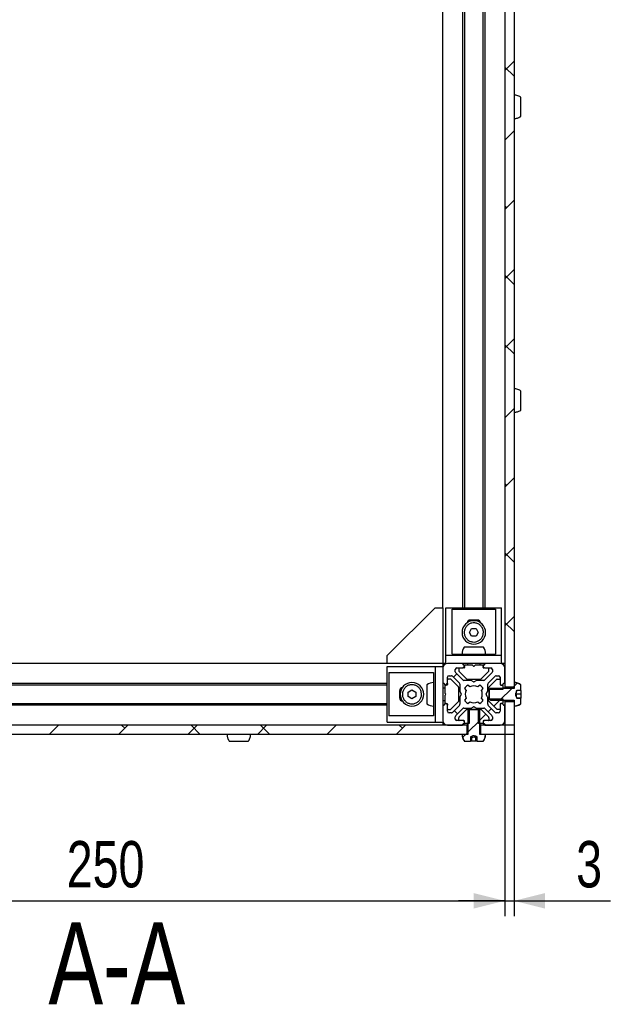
# Model space of a CAD drawing. Header units: millimetres. Extents: x 5 to 595, y 5 to 415.
# Tile 38 of 68: x 366 to 404, y 175 to 239. Entities that reach past the tile are written whole.
import ezdxf

# ---------------------------------------------------------------- set-up
doc = ezdxf.new("R2010")
doc.units = ezdxf.units.MM
for name, color, linetype in [('COTES', 1, 'Continuous'), ('NOTES', 6, 'Continuous'), ('TRAIT-FINS', 9, 'Continuous')]:
    doc.layers.add(name, color=color, linetype=linetype)
doc.layers.add('TRAIT-FORT', color=4, linetype='Continuous', lineweight=25)
doc.styles.add('SLDTEXTSTYLE0', font='TXT', dxfattribs={"width": 0.75})
doc.dimstyles.new('SLDDIMSTYLE0', dxfattribs={"dimtxt": 3, "dimasz": 2, "dimexe": 0, "dimexo": 0.0625, "dimgap": 0.75, "dimtad": 1, "dimlfac": 5, "dimrnd": 1e-09, "dimzin": 12, "dimdsep": 46, "dimtxsty": 'SLDTEXTSTYLE0', "dimsah": 1, "dimcen": 0.09, "dimadec": 0, "dimazin": 3, "dimtfac": 1, "dimtofl": 0, "dimtmove": 0, "dimatfit": 3, "dimfxl": 0, "dimfrac": 2, "dimtolj": 1, "dimtzin": 12, "dimarcsym": 0})
doc.dimstyles.new('SLDDIMSTYLE1', dxfattribs={"dimtxt": 3, "dimasz": 2, "dimexe": 0, "dimexo": 0.0625, "dimgap": 0.75, "dimtad": 1, "dimlfac": 5, "dimrnd": 1e-09, "dimzin": 12, "dimdsep": 46, "dimtxsty": 'SLDTEXTSTYLE0', "dimsah": 1, "dimcen": 0.09, "dimadec": 0, "dimazin": 3, "dimtfac": 1, "dimtmove": 0, "dimatfit": 0, "dimfxl": 0, "dimfrac": 2, "dimtolj": 1, "dimtzin": 12, "dimarcsym": 0})
pattern_1 = [(45, (0, 0), (-13.4704, 13.4704), []), (45, (4.49, 2e-323), (-13.4704, 13.4704), []), (45, (8.98, 4e-323), (-13.4704, 13.4704), []), (45, (13.47, 6e-323), (-13.4704, 13.4704), [])]
pattern_2 = [(45, (0, 0), (-13.4704, 13.4704), []), (45, (4.49, 0), (-13.4704, 13.4704), []), (45, (8.98, 0), (-13.4704, 13.4704), []), (45, (13.47, 0), (-13.4704, 13.4704), [])]

# ---------------------------------------------------------------- blocks, each defined once
blk = doc.blocks.new('_D_6')
at = {"layer": 'COTES', "color": 1}
for p, q in [((397.265, 194.741), (397.265, 180.919)), ((347.265, 192.279), (347.265, 180.919)), ((347.265, 181.919), (397.265, 181.919))]:
    blk.add_line(p, q, dxfattribs=at)
for points in [[(347.265, 181.919), (349.265, 181.419), (349.265, 182.419)], [(397.265, 181.919), (395.265, 182.419), (395.265, 181.419)]]:
    blk.add_solid(points, dxfattribs=at)
at = {"layer": 'COTES', "color": 1, "insert": (368.94, 185.786), "char_height": 3, "attachment_point": 1, "style": 'SLDTEXTSTYLE0'}
blk.add_mtext('250', dxfattribs=at)
blk = doc.blocks.new('_D_8')
at = {"layer": 'COTES', "color": 1}
for p, q in [((397.265, 194.741), (397.265, 180.919)), ((397.865, 194.741), (397.865, 180.919)), ((397.265, 181.919), (394.265, 181.919)), ((397.265, 181.919), (397.865, 181.919)), ((397.865, 181.919), (404.102, 181.919))]:
    blk.add_line(p, q, dxfattribs=at)
for points in [[(397.265, 181.919), (395.265, 182.419), (395.265, 181.419)], [(397.865, 181.919), (399.865, 181.419), (399.865, 182.419)]]:
    blk.add_solid(points, dxfattribs=at)
at = {"layer": 'COTES', "color": 1, "insert": (401.885, 185.786), "char_height": 3, "attachment_point": 1, "style": 'SLDTEXTSTYLE0'}
blk.add_mtext('3', dxfattribs=at)

msp = doc.modelspace()

# ---------------------------------------------------------------- hatches: boundary and pattern name
at = {"layer": 'TRAIT-FINS'}
h = msp.add_hatch(dxfattribs=at)
h.set_pattern_fill('ANSI38', color=9, angle=3e-322, style=0)
h.paths.add_polyline_path([(397.265, 195.7411), (397.865, 195.7411), (397.865, 290.8159), (397.265, 290.8159)], flags=0)
h = msp.add_hatch(dxfattribs=at)
h.set_pattern_fill('ANSI38', color=9, angle=3e-322, style=0)
edge = h.paths.add_edge_path(flags=0)
edge.add_arc((394.595, 193.3385), 0.04, 90, 180, ccw=False)
edge.add_line((394.595, 193.3785), (394.625, 193.3785))
edge.add_arc((394.625, 193.4185), 0.04, 270, 360)
edge.add_line((394.665, 193.4185), (394.665, 193.4785))
edge.add_arc((394.565, 193.4785), 0.1, 0, 90)
edge.add_line((394.565, 193.5785), (394.165, 193.5785))
edge.add_arc((394.165, 193.6785), 0.1, 180, 270, ccw=False)
edge.add_line((394.065, 193.6785), (394.065, 193.825))
edge.add_arc((394.165, 193.825), 0.1, 134.999997, 180, ccw=False)
edge.add_line((394.0943, 193.8957), (394.5478, 194.3492))
edge.add_arc((394.6185, 194.2785), 0.1, 90, 134.999997, ccw=False)
edge.add_line((394.6185, 194.3785), (395.0743, 194.3785))
edge.add_arc((395.0743, 194.4185), 0.04, 270, 299.999999)
edge.add_line((395.0943, 194.3839), (395.245, 194.4709))
edge.add_arc((395.265, 194.4362), 0.04, 60.000001, 119.999999, ccw=False)
edge.add_line((395.285, 194.4709), (395.4357, 194.3839))
edge.add_arc((395.4557, 194.4185), 0.04, 240.000001, 270)
edge.add_line((395.4557, 194.3785), (395.9114, 194.3785))
edge.add_arc((395.9114, 194.2785), 0.1, 45.000003, 90, ccw=False)
edge.add_line((395.9821, 194.3492), (396.4357, 193.8957))
edge.add_arc((396.365, 193.825), 0.1, 0, 45.000003, ccw=False)
edge.add_line((396.465, 193.825), (396.465, 193.6785))
edge.add_arc((396.365, 193.6785), 0.1, 270, 360, ccw=False)
edge.add_line((396.365, 193.5785), (395.965, 193.5785))
edge.add_arc((395.965, 193.4785), 0.1, 90, 180)
edge.add_line((395.865, 193.4785), (395.865, 193.4185))
edge.add_arc((395.905, 193.4185), 0.04, 180, 270)
edge.add_line((395.905, 193.3785), (395.935, 193.3785))
edge.add_arc((395.935, 193.3385), 0.04, 0, 90, ccw=False)
edge.add_line((395.975, 193.3385), (395.975, 193.3185))
edge.add_arc((396.015, 193.3185), 0.04, 180, 270)
edge.add_line((396.015, 193.2785), (396.965, 193.2785))
edge.add_arc((396.965, 193.5785), 0.3, 270, 360)
edge.add_line((397.265, 193.5785), (397.265, 194.5285))
edge.add_arc((397.225, 194.5285), 0.04, 0, 90)
edge.add_line((397.225, 194.5685), (397.205, 194.5685))
edge.add_arc((397.205, 194.6085), 0.04, 180, 270, ccw=False)
edge.add_line((397.165, 194.6085), (397.165, 194.6385))
edge.add_arc((397.125, 194.6385), 0.04, 0, 90)
edge.add_line((397.125, 194.6785), (397.065, 194.6785))
edge.add_arc((397.065, 194.5785), 0.1, 90, 180)
edge.add_line((396.965, 194.5785), (396.965, 194.1785))
edge.add_arc((396.865, 194.1785), 0.1, 270, 360, ccw=False)
edge.add_line((396.865, 194.0785), (396.7185, 194.0785))
edge.add_arc((396.7185, 194.1785), 0.1, 225, 270, ccw=False)
edge.add_line((396.6478, 194.1078), (396.1943, 194.5614))
edge.add_arc((396.265, 194.6321), 0.1, 180, 225, ccw=False)
edge.add_line((396.165, 194.6321), (396.165, 195.0878))
edge.add_arc((396.125, 195.0878), 0.04, 0, 30.000001)
edge.add_line((396.1596, 195.1078), (396.0726, 195.2585))
edge.add_arc((396.1072, 195.2785), 0.04, 149.999999, 210.000001, ccw=False)
edge.add_line((396.0726, 195.2985), (396.1596, 195.4492))
edge.add_arc((396.125, 195.4692), 0.04, 329.999999, 360)
edge.add_line((396.165, 195.4692), (396.165, 195.925))
edge.add_arc((396.265, 195.925), 0.1, 135, 180, ccw=False)
edge.add_line((396.1943, 195.9957), (396.6478, 196.4492))
edge.add_arc((396.7185, 196.3785), 0.1, 90, 135, ccw=False)
edge.add_line((396.7185, 196.4785), (396.865, 196.4785))
edge.add_arc((396.865, 196.3785), 0.1, 0, 90, ccw=False)
edge.add_line((396.965, 196.3785), (396.965, 195.9785))
edge.add_arc((397.065, 195.9785), 0.1, 180, 270)
edge.add_line((397.065, 195.8785), (397.125, 195.8785))
edge.add_arc((397.125, 195.9185), 0.04, 270, 360)
edge.add_line((397.165, 195.9185), (397.165, 195.9485))
edge.add_arc((397.205, 195.9485), 0.04, 90, 180, ccw=False)
edge.add_line((397.205, 195.9885), (397.225, 195.9885))
edge.add_arc((397.225, 196.0285), 0.04, 270, 360)
edge.add_line((397.265, 196.0285), (397.265, 196.9785))
edge.add_arc((396.965, 196.9785), 0.3, 0, 90)
edge.add_line((396.965, 197.2785), (396.015, 197.2785))
edge.add_arc((396.015, 197.2385), 0.04, 90, 180)
edge.add_line((395.975, 197.2385), (395.975, 197.2185))
edge.add_arc((395.935, 197.2185), 0.04, 270, 360, ccw=False)
edge.add_line((395.935, 197.1785), (395.905, 197.1785))
edge.add_arc((395.905, 197.1385), 0.04, 90, 180)
edge.add_line((395.865, 197.1385), (395.865, 197.0785))
edge.add_arc((395.965, 197.0785), 0.1, 180, 270)
edge.add_line((395.965, 196.9785), (396.365, 196.9785))
edge.add_arc((396.365, 196.8785), 0.1, 0, 90, ccw=False)
edge.add_line((396.465, 196.8785), (396.465, 196.7321))
edge.add_arc((396.365, 196.7321), 0.1, 314.999997, 360, ccw=False)
edge.add_line((396.4357, 196.6614), (395.9821, 196.2078))
edge.add_arc((395.9114, 196.2785), 0.1, 270, 314.999997, ccw=False)
edge.add_line((395.9114, 196.1785), (395.4557, 196.1785))
edge.add_arc((395.4557, 196.1385), 0.04, 90, 119.999999)
edge.add_line((395.4357, 196.1732), (395.285, 196.0861))
edge.add_arc((395.265, 196.1208), 0.04, 240.000001, 299.999999, ccw=False)
edge.add_line((395.245, 196.0861), (395.0943, 196.1732))
edge.add_arc((395.0743, 196.1385), 0.04, 60.000001, 90)
edge.add_line((395.0743, 196.1785), (394.6185, 196.1785))
edge.add_arc((394.6185, 196.2785), 0.1, 225.000003, 270, ccw=False)
edge.add_line((394.5478, 196.2078), (394.0943, 196.6614))
edge.add_arc((394.165, 196.7321), 0.1, 180, 225.000003, ccw=False)
edge.add_line((394.065, 196.7321), (394.065, 196.8785))
edge.add_arc((394.165, 196.8785), 0.1, 90, 180, ccw=False)
edge.add_line((394.165, 196.9785), (394.565, 196.9785))
edge.add_arc((394.565, 197.0785), 0.1, 270, 360)
edge.add_line((394.665, 197.0785), (394.665, 197.1385))
edge.add_arc((394.625, 197.1385), 0.04, 0, 90)
edge.add_line((394.625, 197.1785), (394.595, 197.1785))
edge.add_arc((394.595, 197.2185), 0.04, 180, 270, ccw=False)
edge.add_line((394.555, 197.2185), (394.555, 197.2385))
edge.add_arc((394.515, 197.2385), 0.04, 0, 90)
edge.add_line((394.515, 197.2785), (393.565, 197.2785))
edge.add_arc((393.565, 196.9785), 0.3, 90, 180)
edge.add_line((393.265, 196.9785), (393.265, 196.0285))
edge.add_arc((393.305, 196.0285), 0.04, 180, 270)
edge.add_line((393.305, 195.9885), (393.325, 195.9885))
edge.add_arc((393.325, 195.9485), 0.04, 0, 90, ccw=False)
edge.add_line((393.365, 195.9485), (393.365, 195.9185))
edge.add_arc((393.405, 195.9185), 0.04, 180, 270)
edge.add_line((393.405, 195.8785), (393.465, 195.8785))
edge.add_arc((393.465, 195.9785), 0.1, 270, 360)
edge.add_line((393.565, 195.9785), (393.565, 196.3785))
edge.add_arc((393.665, 196.3785), 0.1, 90, 180, ccw=False)
edge.add_line((393.665, 196.4785), (393.8114, 196.4785))
edge.add_arc((393.8114, 196.3785), 0.1, 45, 90, ccw=False)
edge.add_line((393.8821, 196.4492), (394.3357, 195.9957))
edge.add_arc((394.265, 195.925), 0.1, 0, 45, ccw=False)
edge.add_line((394.365, 195.925), (394.365, 195.4692))
edge.add_arc((394.405, 195.4692), 0.04, 180, 210.000001)
edge.add_line((394.3703, 195.4492), (394.4573, 195.2985))
edge.add_arc((394.4227, 195.2785), 0.04, -30.000001, 30.000001, ccw=False)
edge.add_line((394.4573, 195.2585), (394.3703, 195.1078))
edge.add_arc((394.405, 195.0878), 0.04, 149.999999, 180)
edge.add_line((394.365, 195.0878), (394.365, 194.6321))
edge.add_arc((394.265, 194.6321), 0.1, 315, 360, ccw=False)
edge.add_line((394.3357, 194.5614), (393.8821, 194.1078))
edge.add_arc((393.8114, 194.1785), 0.1, 270, 315, ccw=False)
edge.add_line((393.8114, 194.0785), (393.665, 194.0785))
edge.add_arc((393.665, 194.1785), 0.1, 180, 270, ccw=False)
edge.add_line((393.565, 194.1785), (393.565, 194.5785))
edge.add_arc((393.465, 194.5785), 0.1, 0, 90)
edge.add_line((393.465, 194.6785), (393.405, 194.6785))
edge.add_arc((393.405, 194.6385), 0.04, 90, 180)
edge.add_line((393.365, 194.6385), (393.365, 194.6085))
edge.add_arc((393.325, 194.6085), 0.04, 270, 360, ccw=False)
edge.add_line((393.325, 194.5685), (393.305, 194.5685))
edge.add_arc((393.305, 194.5285), 0.04, 90, 180)
edge.add_line((393.265, 194.5285), (393.265, 193.5785))
edge.add_arc((393.565, 193.5785), 0.3, 180, 270)
edge.add_line((393.565, 193.2785), (394.515, 193.2785))
edge.add_arc((394.515, 193.3185), 0.04, 270, 360)
edge.add_line((394.555, 193.3185), (394.555, 193.3385))
edge = h.paths.add_edge_path(flags=0)
edge.add_arc((395.265, 195.2785), 0.55, 62.77268, 117.22732, ccw=False)
edge.add_line((395.5166, 195.7676), (395.6477, 195.8764))
edge.add_arc((395.265, 195.2785), 0.71, 32.55044, 57.373622, ccw=False)
edge.add_line((395.8634, 195.6605), (395.754, 195.5301))
edge.add_arc((395.265, 195.2785), 0.55, -27.227318, 27.227318, ccw=False)
edge.add_line((395.754, 195.0269), (395.8634, 194.8965))
edge.add_arc((395.265, 195.2785), 0.71, 302.626378, 327.44956, ccw=False)
edge.add_line((395.6477, 194.6806), (395.5166, 194.7895))
edge.add_arc((395.265, 195.2785), 0.55, 242.77268, 297.22732, ccw=False)
edge.add_line((395.0133, 194.7895), (394.8822, 194.6806))
edge.add_arc((395.265, 195.2785), 0.71, 212.55044, 237.373622, ccw=False)
edge.add_line((394.6665, 194.8965), (394.7759, 195.0269))
edge.add_arc((395.265, 195.2785), 0.55, 152.772682, 207.227318, ccw=False)
edge.add_line((394.7759, 195.5301), (394.6665, 195.6605))
edge.add_arc((395.265, 195.2785), 0.71, 122.626378, 147.44956, ccw=False)
edge.add_line((394.8822, 195.8764), (395.0133, 195.7676))
h = msp.add_hatch(dxfattribs=at)
h.set_pattern_fill('DIN 201 acier et fonte', color=9, style=0, pattern_type=2)
h.set_pattern_definition(pattern_1)
edge = h.paths.add_edge_path(flags=0)
edge.add_line((396.965, 195.9185), (396.965, 196.2185))
edge.add_arc((396.925, 196.2185), 0.04, 0, 90)
edge.add_line((396.925, 196.2585), (396.7815, 196.2585))
edge.add_arc((396.7815, 196.2185), 0.04, 90, 135)
edge.add_line((396.7533, 196.2468), (396.2567, 195.7502))
edge.add_arc((396.285, 195.7219), 0.04, 135, 180)
edge.add_line((396.245, 195.7219), (396.245, 195.5826))
edge.add_line((396.245, 195.5826), (397.145, 195.5826))
edge.add_line((397.145, 195.5826), (397.145, 195.8385))
edge.add_arc((397.105, 195.8385), 0.04, 0, 90)
edge.add_line((397.105, 195.8785), (397.005, 195.8785))
edge.add_arc((397.005, 195.9185), 0.04, 180, 270, ccw=False)
h = msp.add_hatch(dxfattribs=at)
h.set_pattern_fill('DIN 201 acier et fonte', color=9, style=0, pattern_type=2)
h.set_pattern_definition(pattern_2)
edge = h.paths.add_edge_path(flags=0)
edge.add_spline(control_points=[(398.045, 195.0199), (398.0161, 195.0756), (397.9871, 195.1319), (397.9677, 195.1916), (397.9579, 195.2218), (397.9514, 195.2538), (397.9524, 195.2855), (397.9534, 195.3169), (397.9614, 195.348), (397.9719, 195.3776), (397.9893, 195.427), (398.0128, 195.4742), (398.0366, 195.5209)], knot_values=[0.0000002, 0.0000002, 0.0000002, 0.0000002, 0.0009419, 0.0009419, 0.0009419, 0.0014202, 0.0014202, 0.0014202, 0.0018922, 0.0018922, 0.0018922, 0.002676, 0.002676, 0.002676, 0.002676], weights=[1, 1, 1, 1, 1, 1, 1, 1, 1, 1, 1, 1, 1], degree=3, periodic=0)
edge.add_line((398.0366, 195.5209), (398.305, 195.5209))
edge.add_line((398.305, 195.5209), (398.305, 195.8848))
edge.add_spline(control_points=[(398.305, 195.8848), (398.2676, 195.9119), (398.2276, 195.9356), (398.1858, 195.9554), (398.1101, 195.9913), (398.0271, 196.0147), (397.9437, 196.0235), (397.9176, 196.0262), (397.8912, 196.0276), (397.865, 196.0276)], knot_values=[0.0093707, 0.0093707, 0.0093707, 0.0093707, 0.0100612, 0.0100612, 0.0100612, 0.0113188, 0.0113188, 0.0113188, 0.0117079, 0.0117079, 0.0117079, 0.0117079], weights=[1, 1, 1, 1, 1, 1, 1, 1, 1, 1], degree=3, periodic=0)
edge.add_line((397.865, 196.0276), (397.865, 195.6574))
edge.add_line((397.865, 195.6574), (396.335, 195.6574))
edge.add_spline(control_points=[(396.335, 195.6574), (396.3115, 195.6326), (396.2881, 195.6077), (396.265, 195.5826)], knot_values=[0.004857, 0.004857, 0.004857, 0.004857, 0.0053692, 0.0053692, 0.0053692, 0.0053692], weights=[1, 1, 1, 1], degree=3, periodic=0)
edge.add_line((396.265, 195.5826), (396.265, 194.9744))
edge.add_spline(control_points=[(396.265, 194.9744), (396.2881, 194.9493), (396.3115, 194.9244), (396.335, 194.8996)], knot_values=[0.0090475, 0.0090475, 0.0090475, 0.0090475, 0.0095528, 0.0095528, 0.0095528, 0.0095528], weights=[1, 1, 1, 1], degree=3, periodic=0)
edge.add_line((396.335, 194.8996), (397.865, 194.8996))
edge.add_line((397.865, 194.8996), (397.865, 194.5294))
edge.add_spline(control_points=[(397.865, 194.5294), (397.9488, 194.5294), (398.0338, 194.5439), (398.1129, 194.5716), (398.1811, 194.5955), (398.2465, 194.6298), (398.305, 194.6722)], knot_values=[0, 0, 0, 0, 0.0012576, 0.0012576, 0.0012576, 0.0023413, 0.0023413, 0.0023413, 0.0023413], weights=[1, 1, 1, 1, 1, 1, 1], degree=3, periodic=0)
edge.add_line((398.305, 194.6722), (398.305, 195.0199))
edge.add_line((398.305, 195.0199), (398.045, 195.0199))
h = msp.add_hatch(dxfattribs=at)
h.set_pattern_fill('DIN 201 acier et fonte', color=9, style=0, pattern_type=2)
h.set_pattern_definition(pattern_1)
edge = h.paths.add_edge_path(flags=0)
edge.add_line((396.965, 194.3385), (396.965, 194.6385))
edge.add_arc((397.005, 194.6385), 0.04, 90, 180, ccw=False)
edge.add_line((397.005, 194.6785), (397.105, 194.6785))
edge.add_arc((397.105, 194.7185), 0.04, 270, 360)
edge.add_line((397.145, 194.7185), (397.145, 194.9744))
edge.add_line((397.145, 194.9744), (396.245, 194.9744))
edge.add_line((396.245, 194.9744), (396.245, 194.8351))
edge.add_arc((396.285, 194.8351), 0.04, 180, 225)
edge.add_line((396.2567, 194.8068), (396.7533, 194.3102))
edge.add_arc((396.7815, 194.3385), 0.04, 225, 270)
edge.add_line((396.7815, 194.2985), (396.925, 194.2985))
edge.add_arc((396.925, 194.3385), 0.04, 270, 360)
h = msp.add_hatch(dxfattribs=at)
h.set_pattern_fill('DIN 201 acier et fonte', color=9, style=0, pattern_type=2)
h.set_pattern_definition(pattern_1)
edge = h.paths.add_edge_path(flags=0)
edge.add_line((394.325, 193.5785), (394.625, 193.5785))
edge.add_arc((394.625, 193.5385), 0.04, 0, 90, ccw=False)
edge.add_line((394.665, 193.5385), (394.665, 193.4385))
edge.add_arc((394.705, 193.4385), 0.04, 180, 270)
edge.add_line((394.705, 193.3985), (394.9609, 193.3985))
edge.add_line((394.9609, 193.3985), (394.9609, 194.2985))
edge.add_line((394.9609, 194.2985), (394.8215, 194.2985))
edge.add_arc((394.8215, 194.2585), 0.04, 90, 135)
edge.add_line((394.7933, 194.2868), (394.2967, 193.7902))
edge.add_arc((394.325, 193.7619), 0.04, 135, 180)
edge.add_line((394.285, 193.7619), (394.285, 193.6185))
edge.add_arc((394.325, 193.6185), 0.04, 180, 270)
h = msp.add_hatch(dxfattribs=at)
h.set_pattern_fill('DIN 201 acier et fonte', color=9, style=0, pattern_type=2)
h.set_pattern_definition(pattern_2)
edge = h.paths.add_edge_path(flags=0)
edge.add_line((395.4797, 192.5208), (395.4797, 192.2385))
edge.add_line((395.4797, 192.2385), (395.8712, 192.2385))
edge.add_spline(control_points=[(395.8712, 192.2385), (395.8789, 192.249), (395.8863, 192.2598), (395.8933, 192.2707), (395.939, 192.341), (395.9731, 192.4202), (395.9929, 192.5017), (396.0069, 192.5594), (396.0141, 192.6191), (396.0141, 192.6785)], knot_values=[0.0094528, 0.0094528, 0.0094528, 0.0094528, 0.0096477, 0.0096477, 0.0096477, 0.0109168, 0.0109168, 0.0109168, 0.011809, 0.011809, 0.011809, 0.011809], weights=[1, 1, 1, 1, 1, 1, 1, 1, 1, 1], degree=3, periodic=0)
edge.add_line((396.0141, 192.6785), (395.6439, 192.6785))
edge.add_line((395.6439, 192.6785), (395.6439, 194.2085))
edge.add_spline(control_points=[(395.6439, 194.2085), (395.6191, 194.232), (395.5942, 194.2554), (395.5691, 194.2785)], knot_values=[0.004857, 0.004857, 0.004857, 0.004857, 0.0053692, 0.0053692, 0.0053692, 0.0053692], weights=[1, 1, 1, 1], degree=3, periodic=0)
edge.add_line((395.5691, 194.2785), (394.9609, 194.2785))
edge.add_spline(control_points=[(394.9609, 194.2785), (394.9358, 194.2554), (394.9109, 194.232), (394.8861, 194.2085)], knot_values=[0.0090475, 0.0090475, 0.0090475, 0.0090475, 0.0095528, 0.0095528, 0.0095528, 0.0095528], weights=[1, 1, 1, 1], degree=3, periodic=0)
edge.add_line((394.8861, 194.2085), (394.8861, 192.6785))
edge.add_line((394.8861, 192.6785), (394.5159, 192.6785))
edge.add_spline(control_points=[(394.5159, 192.6785), (394.5159, 192.6276), (394.5211, 192.5764), (394.5314, 192.5265), (394.5485, 192.4444), (394.5799, 192.3641), (394.6231, 192.2923), (394.6342, 192.2739), (394.6461, 192.2559), (394.6587, 192.2385)], knot_values=[0, 0, 0, 0, 0.000764, 0.000764, 0.000764, 0.0020331, 0.0020331, 0.0020331, 0.0023559, 0.0023559, 0.0023559, 0.0023559], weights=[1, 1, 1, 1, 1, 1, 1, 1, 1, 1], degree=3, periodic=0)
edge.add_line((394.6587, 192.2385), (395.0503, 192.2385))
edge.add_line((395.0503, 192.2385), (395.0503, 192.5208))
edge.add_spline(control_points=[(395.0503, 192.5208), (395.0996, 192.5453), (395.1498, 192.5696), (395.2031, 192.583), (395.2313, 192.5901), (395.2613, 192.593), (395.2902, 192.5897), (395.3241, 192.586), (395.3572, 192.575), (395.3889, 192.5622), (395.4198, 192.5498), (395.4499, 192.5356), (395.4797, 192.5208)], knot_values=[0.0004059, 0.0004059, 0.0004059, 0.0004059, 0.0012302, 0.0012302, 0.0012302, 0.0016668, 0.0016668, 0.0016668, 0.0021766, 0.0021766, 0.0021766, 0.0026713, 0.0026713, 0.0026713, 0.0026713], weights=[1, 1, 1, 1, 1, 1, 1, 1, 1, 1, 1, 1, 1], degree=3, periodic=0)
h = msp.add_hatch(dxfattribs=at)
h.set_pattern_fill('DIN 201 acier et fonte', color=9, style=0, pattern_type=2)
h.set_pattern_definition(pattern_1)
edge = h.paths.add_edge_path(flags=0)
edge.add_line((395.905, 193.5785), (396.205, 193.5785))
edge.add_arc((396.205, 193.6185), 0.04, 270, 360)
edge.add_line((396.245, 193.6185), (396.245, 193.7619))
edge.add_arc((396.205, 193.7619), 0.04, 0, 45)
edge.add_line((396.2333, 193.7902), (395.7367, 194.2868))
edge.add_arc((395.7084, 194.2585), 0.04, 45, 90)
edge.add_line((395.7084, 194.2985), (395.5691, 194.2985))
edge.add_line((395.5691, 194.2985), (395.5691, 193.3985))
edge.add_line((395.5691, 193.3985), (395.825, 193.3985))
edge.add_arc((395.825, 193.4385), 0.04, 270, 360)
edge.add_line((395.865, 193.4385), (395.865, 193.5385))
edge.add_arc((395.905, 193.5385), 0.04, 90, 180, ccw=False)
h = msp.add_hatch(dxfattribs=at)
h.set_pattern_fill('ANSI38', color=9, angle=3e-322, style=0)
h.paths.add_polyline_path([(397.265, 193.2785), (397.865, 193.2785), (397.865, 194.8159), (397.265, 194.8159)], flags=0)
h = msp.add_hatch(dxfattribs=at)
h.set_pattern_fill('ANSI38', color=9, angle=3e-322, style=0)
h.paths.add_polyline_path([(394.8024, 192.6785), (394.8024, 193.2785), (349.7275, 193.2785), (349.7275, 192.6785)], flags=0)
h = msp.add_hatch(dxfattribs=at)
h.set_pattern_fill('ANSI38', color=9, angle=3e-322, style=0)
h.paths.add_polyline_path([(397.865, 192.6785), (397.865, 193.2785), (395.7275, 193.2785), (395.7275, 192.6785)], flags=0)

# ---------------------------------------------------------------- linework, layer by layer
at = {"layer": 'TRAIT-FORT', "color": 4, "linetype": 'Continuous', "lineweight": 25}
for p, q in [((397.265, 290.8159), (397.265, 195.7411)), ((397.865, 290.8159), (397.865, 195.7411)), ((393.265, 200.8785), (393.265, 285.6785)), ((394.555, 200.8785), (394.555, 285.6785)), ((394.665, 285.6785), (394.665, 200.8785)), ((395.865, 200.8785), (395.865, 285.6785)), ((395.975, 285.6785), (395.975, 200.8785)), ((389.665, 197.7805), (392.763, 200.8785)), ((392.763, 200.8785), (393.265, 200.8785)), ((393.265, 200.8785), (393.265, 197.2785)), ((393.465, 200.8785), (397.065, 200.8785)), ((393.465, 197.7805), (393.465, 200.8785)), ((393.865, 200.7805), (396.665, 200.7805)), ((393.865, 197.8785), (393.865, 200.7805)), ((396.665, 200.7805), (396.665, 197.8785)), ((397.065, 197.7805), (397.065, 200.8785)), ((395.495, 200.0785), (395.035, 200.0785)), ((394.9763, 199.2785), (395.1206, 199.5285)), ((395.1206, 199.5285), (395.4093, 199.5285)), ((395.4093, 199.5285), (395.5536, 199.2785)), ((395.1206, 199.0285), (394.9763, 199.2785)), ((395.4093, 199.0285), (395.1206, 199.0285)), ((395.5536, 199.2785), (395.4093, 199.0285)), ((389.665, 197.2785), (389.665, 197.7805)), ((393.465, 197.2785), (393.465, 197.7805)), ((397.065, 197.7805), (393.465, 197.7805)), ((393.865, 197.8785), (396.665, 197.8785)), ((397.065, 197.2785), (397.065, 197.7805)), ((389.665, 197.2785), (354.865, 197.2785)), ((393.265, 197.2785), (389.665, 197.2785)), ((389.665, 193.4785), (389.665, 197.0785)), ((389.665, 197.0785), (392.763, 197.0785)), ((392.763, 197.0785), (392.763, 193.4785)), ((392.763, 197.0785), (393.265, 197.0785)), ((393.465, 197.2785), (393.265, 197.2785)), ((393.265, 197.2785), (393.265, 197.0785)), ((393.265, 196.9785), (393.265, 196.0285)), ((394.515, 197.2785), (393.565, 197.2785)), ((394.065, 196.7321), (394.065, 196.8785)), ((394.165, 196.9785), (394.565, 196.9785)), ((394.285, 196.9385), (394.285, 196.7951)), ((396.015, 197.2785), (394.515, 197.2785)), ((394.555, 197.2185), (394.555, 197.2385)), ((394.625, 196.9785), (394.565, 196.9785)), ((394.625, 197.1785), (394.595, 197.1785)), ((394.665, 197.0785), (394.665, 197.1385)), ((394.665, 197.0785), (394.665, 197.0185)), ((395.1684, 197.1585), (394.705, 197.1585)), ((394.865, 197.2785), (394.865, 197.1585)), ((395.2367, 197.1068), (395.1967, 197.1468)), ((395.3333, 197.1468), (395.2933, 197.1068)), ((395.825, 197.1585), (395.3615, 197.1585)), ((395.665, 197.1585), (395.665, 197.2785)), ((395.865, 197.1385), (395.865, 197.0785)), ((395.865, 197.0185), (395.865, 197.0785)), ((395.935, 197.1785), (395.905, 197.1785)), ((395.965, 196.9785), (395.905, 196.9785)), ((395.965, 196.9785), (396.365, 196.9785)), ((395.975, 197.2385), (395.975, 197.2185)), ((396.965, 197.2785), (396.015, 197.2785)), ((396.245, 196.7951), (396.245, 196.9385)), ((396.465, 196.8785), (396.465, 196.7321)), ((397.265, 197.2785), (397.065, 197.2785)), ((397.265, 196.0285), (397.265, 196.9785)), ((389.763, 196.6785), (392.665, 196.6785)), ((389.763, 196.6785), (389.763, 193.8785)), ((392.665, 196.6785), (392.665, 193.8785)), ((393.565, 195.9785), (393.565, 196.3785)), ((393.7484, 196.2585), (393.605, 196.2585)), ((393.665, 196.4785), (393.8114, 196.4785)), ((394.2733, 195.7502), (393.7767, 196.2468)), ((393.8821, 196.4492), (394.3357, 195.9957)), ((394.5478, 196.2078), (394.0943, 196.6614)), ((394.2967, 196.7668), (394.7933, 196.2702)), ((395.0743, 196.1785), (394.6185, 196.1785)), ((394.8215, 196.2585), (395.7084, 196.2585)), ((395.245, 196.0861), (395.0943, 196.1732)), ((395.4357, 196.1732), (395.285, 196.0861)), ((395.9114, 196.1785), (395.4557, 196.1785)), ((395.7367, 196.2702), (396.2333, 196.7668)), ((396.4357, 196.6614), (395.9821, 196.2078)), ((396.1943, 195.9957), (396.6478, 196.4492)), ((396.2567, 195.7502), (396.7533, 196.2468)), ((396.7185, 196.4785), (396.865, 196.4785)), ((396.7815, 196.2585), (396.925, 196.2585)), ((396.965, 196.3785), (396.965, 195.9785)), ((396.965, 196.2185), (396.965, 195.9185)), ((354.865, 195.9885), (389.665, 195.9885)), ((389.665, 195.8785), (354.865, 195.8785)), ((391.015, 195.4228), (391.265, 195.5672)), ((391.265, 195.5672), (391.515, 195.4228)), ((393.265, 196.0285), (393.265, 194.5285)), ((393.385, 195.6785), (393.265, 195.6785)), ((393.305, 195.9885), (393.325, 195.9885)), ((393.365, 195.9485), (393.365, 195.9185)), ((393.385, 195.8385), (393.385, 195.3751)), ((393.405, 195.8785), (393.465, 195.8785)), ((393.525, 195.8785), (393.465, 195.8785)), ((393.565, 195.9785), (393.565, 195.9185)), ((394.285, 194.8351), (394.285, 195.7219)), ((394.365, 195.925), (394.365, 195.4692)), ((394.6665, 195.6605), (394.7759, 195.5301)), ((395.0133, 195.7676), (394.8822, 195.8764)), ((395.6477, 195.8764), (395.5166, 195.7676)), ((395.754, 195.5301), (395.8634, 195.6605)), ((396.165, 195.4692), (396.165, 195.925)), ((396.245, 195.5826), (396.245, 195.7219)), ((397.145, 195.5826), (396.245, 195.5826)), ((396.245, 195.5826), (396.245, 194.9744)), ((396.335, 195.6574), (396.265, 195.5826)), ((396.265, 195.5826), (396.265, 194.9744)), ((397.865, 195.6574), (396.335, 195.6574)), ((397.005, 195.8785), (397.105, 195.8785)), ((397.065, 195.8785), (397.125, 195.8785)), ((397.145, 195.8385), (397.145, 195.5826)), ((397.865, 195.6785), (397.145, 195.6785)), ((397.165, 195.9185), (397.165, 195.9485)), ((397.205, 195.9885), (397.225, 195.9885)), ((397.865, 195.7411), (397.265, 195.7411)), ((397.265, 195.7411), (397.265, 195.6785)), ((397.865, 196.0276), (397.865, 195.6574)), ((398.305, 195.5209), (398.0366, 195.5209)), ((398.305, 195.8848), (398.305, 195.8948)), ((398.305, 195.5209), (398.305, 195.8848)), ((398.305, 195.5209), (398.305, 195.2968)), ((390.465, 195.5085), (390.465, 195.0485)), ((391.015, 195.1342), (391.015, 195.4228)), ((391.265, 194.9898), (391.015, 195.1342)), ((391.515, 195.1342), (391.265, 194.9898)), ((391.515, 195.4228), (391.515, 195.1342)), ((393.385, 195.1819), (393.385, 194.7185)), ((393.3967, 195.3468), (393.4367, 195.3068)), ((393.4367, 195.2502), (393.3967, 195.2102)), ((394.365, 195.0878), (394.365, 194.6321)), ((394.3703, 195.4492), (394.4573, 195.2985)), ((394.4573, 195.2585), (394.3703, 195.1078)), ((394.7759, 195.0269), (394.6665, 194.8965)), ((395.8634, 194.8965), (395.754, 195.0269)), ((396.0726, 195.2985), (396.1596, 195.4492)), ((396.1596, 195.1078), (396.0726, 195.2585)), ((396.165, 194.6321), (396.165, 195.0878)), ((396.245, 194.9744), (397.145, 194.9744)), ((396.245, 194.8351), (396.245, 194.9744)), ((396.265, 194.9744), (396.335, 194.8996)), ((396.335, 194.8996), (397.865, 194.8996)), ((397.145, 194.9744), (397.145, 194.7185)), ((397.865, 194.8996), (397.865, 194.5294)), ((398.0379, 195.0355), (398.045, 195.0382)), ((398.045, 195.2968), (398.305, 195.2968)), ((398.045, 195.0382), (398.305, 195.0382)), ((398.045, 195.0199), (398.305, 195.0199)), ((398.305, 195.2968), (398.305, 195.0382)), ((398.305, 195.0382), (398.305, 195.0199)), ((398.305, 194.6722), (398.305, 195.0199)), ((354.865, 194.6785), (389.665, 194.6785)), ((389.665, 194.5685), (354.865, 194.5685)), ((393.265, 194.8785), (393.385, 194.8785)), ((393.265, 194.5285), (393.265, 193.5785)), ((393.325, 194.5685), (393.305, 194.5685)), ((393.365, 194.6385), (393.365, 194.6085)), ((393.465, 194.6785), (393.405, 194.6785)), ((393.465, 194.6785), (393.525, 194.6785)), ((393.565, 194.6385), (393.565, 194.5785)), ((393.565, 194.1785), (393.565, 194.5785)), ((393.605, 194.2985), (393.7484, 194.2985)), ((393.7767, 194.3102), (394.2733, 194.8068)), ((394.3357, 194.5614), (393.8821, 194.1078)), ((394.0943, 193.8957), (394.5478, 194.3492)), ((394.2967, 193.7902), (394.7933, 194.2868)), ((394.6185, 194.3785), (395.0743, 194.3785)), ((394.8215, 194.2985), (394.9609, 194.2985)), ((394.8822, 194.6806), (395.0133, 194.7895)), ((394.9609, 194.2785), (394.8861, 194.2085)), ((394.9609, 194.2985), (394.9609, 193.3985)), ((395.5691, 194.2985), (394.9609, 194.2985)), ((395.5691, 194.2785), (394.9609, 194.2785)), ((395.0943, 194.3839), (395.245, 194.4709)), ((395.285, 194.4709), (395.4357, 194.3839)), ((395.4557, 194.3785), (395.9114, 194.3785)), ((395.5166, 194.7895), (395.6477, 194.6806)), ((395.5691, 193.3985), (395.5691, 194.2985)), ((395.5691, 194.2985), (395.7084, 194.2985)), ((395.6439, 194.2085), (395.5691, 194.2785)), ((395.7367, 194.2868), (396.2333, 193.7902)), ((395.9821, 194.3492), (396.4357, 193.8957)), ((396.6478, 194.1078), (396.1943, 194.5614)), ((396.7533, 194.3102), (396.2567, 194.8068)), ((396.925, 194.2985), (396.7815, 194.2985)), ((396.965, 194.6385), (396.965, 194.3385)), ((396.965, 194.5785), (396.965, 194.1785)), ((397.105, 194.6785), (397.005, 194.6785)), ((397.125, 194.6785), (397.065, 194.6785)), ((397.145, 194.8785), (397.865, 194.8785)), ((397.165, 194.6085), (397.165, 194.6385)), ((397.225, 194.5685), (397.205, 194.5685)), ((397.265, 194.8785), (397.265, 194.8159)), ((397.265, 194.8159), (397.865, 194.8159)), ((397.265, 194.8159), (397.265, 193.2785)), ((397.265, 193.5785), (397.265, 194.5285)), ((397.865, 194.8159), (397.865, 193.2785)), ((392.665, 193.8785), (389.763, 193.8785)), ((393.8114, 194.0785), (393.665, 194.0785)), ((394.065, 193.6785), (394.065, 193.825)), ((394.285, 193.6185), (394.285, 193.7619)), ((394.8861, 194.2085), (394.8861, 192.6785)), ((395.6439, 192.6785), (395.6439, 194.2085)), ((396.245, 193.7619), (396.245, 193.6185)), ((396.465, 193.825), (396.465, 193.6785)), ((396.865, 194.0785), (396.7185, 194.0785)), ((394.8024, 193.2785), (349.7275, 193.2785)), ((389.665, 193.4785), (392.763, 193.4785)), ((392.763, 193.4785), (393.265, 193.4785)), ((393.265, 193.4785), (393.265, 193.2785)), ((393.565, 193.2785), (394.515, 193.2785)), ((394.565, 193.5785), (394.165, 193.5785)), ((394.625, 193.5785), (394.325, 193.5785)), ((394.555, 193.3185), (394.555, 193.3385)), ((394.595, 193.3785), (394.625, 193.3785)), ((394.665, 193.4385), (394.665, 193.5385)), ((394.665, 193.4185), (394.665, 193.4785)), ((394.9609, 193.3985), (394.705, 193.3985)), ((394.8024, 193.2785), (394.8024, 192.6785)), ((394.865, 193.2785), (394.8024, 193.2785)), ((394.865, 193.3985), (394.865, 192.6785)), ((395.825, 193.3985), (395.5691, 193.3985)), ((395.665, 192.6785), (395.665, 193.3985)), ((395.7275, 193.2785), (395.665, 193.2785)), ((395.7275, 192.6785), (395.7275, 193.2785)), ((397.865, 193.2785), (395.7275, 193.2785)), ((395.865, 193.5385), (395.865, 193.4385)), ((395.865, 193.4785), (395.865, 193.4185)), ((396.205, 193.5785), (395.905, 193.5785)), ((395.905, 193.3785), (395.935, 193.3785)), ((396.365, 193.5785), (395.965, 193.5785)), ((395.975, 193.3385), (395.975, 193.3185)), ((396.015, 193.2785), (396.965, 193.2785)), ((397.865, 193.2785), (397.265, 193.2785)), ((397.865, 193.2785), (397.865, 192.6785)), ((394.8024, 192.6785), (349.7275, 192.6785)), ((394.8861, 192.6785), (394.5159, 192.6785)), ((395.0503, 192.5208), (395.0503, 192.2385)), ((395.1172, 192.4985), (395.1172, 192.2385)), ((395.4059, 192.2385), (395.4059, 192.4985)), ((395.4797, 192.2385), (395.4797, 192.5208)), ((396.0141, 192.6785), (395.6439, 192.6785)), ((397.865, 192.6785), (395.7275, 192.6785)), ((379.446, 192.2385), (380.6846, 192.2385)), ((394.6587, 192.2385), (395.0503, 192.2385)), ((395.1172, 192.2385), (395.0503, 192.2385)), ((395.4059, 192.2385), (395.1172, 192.2385)), ((395.4797, 192.2385), (395.4059, 192.2385)), ((395.4797, 192.2385), (395.8712, 192.2385))]:
    msp.add_line(p, q, dxfattribs=at)
for centre, radius, start, end in [((395.265, 199.2785), 0.76, 360, 180), ((395.035, 199.8785), 0.2, 90, 170.875595), ((395.495, 199.8785), 0.2, 9.124405, 90), ((395.265, 199.2785), 0.76, 180, 360), ((395.265, 197.8785), 0.76, 144.585449, 180), ((395.265, 197.8785), 0.76, 0, 35.398024), ((393.565, 196.9785), 0.3, 90, 180), ((394.165, 196.8785), 0.1, 90, 180), ((394.325, 196.9385), 0.04, 90, 180), ((394.325, 196.7951), 0.04, 180, 225), ((394.515, 197.2385), 0.04, 0, 90), ((394.595, 197.2185), 0.04, 180, 270), ((394.565, 197.0785), 0.1, 270, 0), ((394.625, 197.1385), 0.04, 0, 90), ((394.625, 197.0185), 0.04, 270, 0), ((394.705, 197.1185), 0.04, 90, 180), ((395.1684, 197.1185), 0.04, 45, 90), ((395.265, 197.1351), 0.04, 225, 315), ((395.3615, 197.1185), 0.04, 90, 135), ((395.825, 197.1185), 0.04, 0, 90), ((395.905, 197.1385), 0.04, 90, 180), ((395.965, 197.0785), 0.1, 180, 270), ((395.905, 197.0185), 0.04, 180, 270), ((395.935, 197.2185), 0.04, 270, 0), ((396.015, 197.2385), 0.04, 90, 180), ((396.205, 196.9385), 0.04, 0, 90), ((396.205, 196.7951), 0.04, 315, 0), ((396.365, 196.8785), 0.1, 0, 90), ((396.965, 196.9785), 0.3, 0, 90), ((393.665, 196.3785), 0.1, 90, 180), ((393.605, 196.2185), 0.04, 90, 180), ((393.7484, 196.2185), 0.04, 45, 90), ((393.8114, 196.3785), 0.1, 45, 90), ((394.165, 196.7321), 0.1, 180, 225.000003), ((394.6185, 196.2785), 0.1, 225.000003, 270), ((394.8215, 196.2985), 0.04, 225, 270), ((395.0743, 196.1385), 0.04, 60.000001, 90), ((395.4557, 196.1385), 0.04, 90, 119.999999), ((395.7084, 196.2985), 0.04, 270, 315), ((395.9114, 196.2785), 0.1, 270, 314.999997), ((396.365, 196.7321), 0.1, 314.999997, 0), ((396.7185, 196.3785), 0.1, 90, 135), ((396.7815, 196.2185), 0.04, 90, 135), ((396.865, 196.3785), 0.1, 0, 90), ((396.925, 196.2185), 0.04, 0, 90), ((390.665, 195.5085), 0.2, 90, 180), ((391.265, 195.2785), 0.76, 90, 270), ((391.265, 195.2785), 0.76, 270, 90), ((392.665, 195.2785), 0.76, 90, 125.398024), ((393.305, 196.0285), 0.04, 180, 270), ((393.325, 195.9485), 0.04, 0, 90), ((393.405, 195.9185), 0.04, 180, 270), ((393.425, 195.8385), 0.04, 90, 180), ((393.465, 195.9785), 0.1, 270, 0), ((393.525, 195.9185), 0.04, 270, 0), ((394.245, 195.7219), 0.04, 0, 45), ((394.265, 195.925), 0.1, 0, 45), ((395.265, 195.2785), 0.71, 122.626378, 147.44956), ((395.265, 195.2785), 0.55, 152.772682, 207.227318), ((395.265, 195.2785), 0.55, 62.77268, 117.22732), ((395.265, 196.1208), 0.04, 240.000001, 299.999999), ((395.265, 195.2785), 0.71, 32.55044, 57.373622), ((395.265, 195.2785), 0.55, 332.772682, 27.227318), ((396.265, 195.925), 0.1, 135, 180), ((396.285, 195.7219), 0.04, 135, 180), ((397.065, 195.9785), 0.1, 180, 270), ((397.005, 195.9185), 0.04, 180, 270), ((397.105, 195.8385), 0.04, 0, 90), ((397.125, 195.9185), 0.04, 270, 0), ((397.205, 195.9485), 0.04, 90, 180), ((397.225, 196.0285), 0.04, 270, 0), ((390.665, 195.0485), 0.2, 180, 270), ((393.425, 195.3751), 0.04, 180, 225), ((393.425, 195.1819), 0.04, 135, 180), ((393.4084, 195.2785), 0.04, 315, 45), ((394.405, 195.4692), 0.04, 180, 210.000001), ((394.405, 195.0878), 0.04, 149.999999, 180), ((394.4227, 195.2785), 0.04, 329.999999, 30.000001), ((395.265, 195.2785), 0.71, 212.55044, 237.373622), ((395.265, 195.2785), 0.71, 302.626378, 327.44956), ((396.1072, 195.2785), 0.04, 149.999999, 210.000001), ((396.125, 195.4692), 0.04, 329.999999, 0), ((396.125, 195.0878), 0.04, 0, 30.000001), ((392.665, 195.2785), 0.76, 234.596357, 270), ((393.305, 194.5285), 0.04, 90, 180), ((393.325, 194.6085), 0.04, 270, 0), ((393.405, 194.6385), 0.04, 90, 180), ((393.425, 194.7185), 0.04, 180, 270), ((393.465, 194.5785), 0.1, 0, 90), ((393.525, 194.6385), 0.04, 0, 90), ((393.605, 194.3385), 0.04, 180, 270), ((393.7484, 194.3385), 0.04, 270, 315), ((394.245, 194.8351), 0.04, 315, 0), ((394.265, 194.6321), 0.1, 315, 0), ((394.6185, 194.2785), 0.1, 90, 134.999997), ((394.8215, 194.2585), 0.04, 90, 135), ((395.265, 195.2785), 0.55, 242.77268, 297.22732), ((395.0743, 194.4185), 0.04, 270, 299.999999), ((395.265, 194.4362), 0.04, 60.000001, 119.999999), ((395.4557, 194.4185), 0.04, 240.000001, 270), ((395.7084, 194.2585), 0.04, 45, 90), ((395.9114, 194.2785), 0.1, 45.000003, 90), ((396.265, 194.6321), 0.1, 180, 225), ((396.285, 194.8351), 0.04, 180, 225), ((396.7815, 194.3385), 0.04, 225, 270), ((396.925, 194.3385), 0.04, 270, 0), ((397.005, 194.6385), 0.04, 90, 180), ((397.065, 194.5785), 0.1, 90, 180), ((397.105, 194.7185), 0.04, 270, 360), ((397.125, 194.6385), 0.04, 0, 90), ((397.205, 194.6085), 0.04, 180, 270), ((397.225, 194.5285), 0.04, 0, 90), ((393.665, 194.1785), 0.1, 180, 270), ((393.8114, 194.1785), 0.1, 270, 315), ((394.165, 193.825), 0.1, 134.999997, 180), ((394.165, 193.6785), 0.1, 180, 270), ((394.325, 193.7619), 0.04, 135, 180), ((394.325, 193.6185), 0.04, 180, 270), ((396.205, 193.6185), 0.04, 270, 360), ((396.205, 193.7619), 0.04, 0, 45), ((396.365, 193.6785), 0.1, 270, 0), ((396.365, 193.825), 0.1, 0, 45.000003), ((396.7185, 194.1785), 0.1, 225, 270), ((396.865, 194.1785), 0.1, 270, 0), ((393.565, 193.5785), 0.3, 180, 270), ((394.515, 193.3185), 0.04, 270, 0), ((394.595, 193.3385), 0.04, 90, 180), ((394.565, 193.4785), 0.1, 0, 90), ((394.625, 193.5385), 0.04, 0, 90), ((394.625, 193.4185), 0.04, 270, 0), ((394.705, 193.4385), 0.04, 180, 270), ((395.825, 193.4385), 0.04, 270, 0), ((395.905, 193.5385), 0.04, 90, 180), ((395.965, 193.4785), 0.1, 90, 180), ((395.905, 193.4185), 0.04, 180, 270), ((395.935, 193.3385), 0.04, 0, 90), ((396.015, 193.3185), 0.04, 180, 270), ((396.965, 193.5785), 0.3, 270, 0)]:
    msp.add_arc(centre, radius, start, end, dxfattribs=at)
for points, knots in [([(398.3033, 233.8939), (398.2798, 233.9117), (398.2223, 233.955), (398.1098, 234.0012), (397.9861, 234.0336), (397.9011, 234.037), (397.865, 234.0385)], [0, 0, 0, 0, 0.187903, 0.4580208, 0.7697123, 1, 1, 1, 1]), ([(398.305, 232.6608), (398.305, 232.6602), (398.305, 232.6579), (398.305, 232.6718), (398.305, 232.702), (398.305, 232.7503), (398.305, 232.8128), (398.305, 232.8891), (398.305, 232.9758), (398.305, 233.0719), (398.305, 233.1608), (398.305, 233.2516), (398.305, 233.3434), (398.305, 233.446), (398.305, 233.5447), (398.305, 233.635), (398.305, 233.716), (398.305, 233.7839), (398.305, 233.8381), (398.305, 233.8754), (398.305, 233.896), (398.305, 233.8962), (398.305, 233.8963)], [0, 0, 0, 0, 0.016744, 0.0696723, 0.1241355, 0.1770638, 0.231527, 0.2844553, 0.3389186, 0.3918469, 0.4463101, 0.4798444, 0.5327728, 0.587236, 0.6401643, 0.6946275, 0.7475558, 0.8020191, 0.8549474, 0.9094106, 0.9623389, 1, 1, 1, 1]), ([(397.865, 232.5185), (397.9403, 232.5248), (398.0465, 232.5338), (398.1939, 232.5891), (398.2628, 232.6326), (398.3056, 232.6597)], [0, 0, 0, 0, 0.4798922, 0.6772366, 1, 1, 1, 1]), ([(398.3033, 214.8939), (398.2798, 214.9117), (398.2223, 214.955), (398.1098, 215.0012), (397.9861, 215.0336), (397.9011, 215.037), (397.865, 215.0385)], [0, 0, 0, 0, 0.187903, 0.4580208, 0.7697123, 1, 1, 1, 1]), ([(398.305, 213.6608), (398.305, 213.6602), (398.305, 213.6579), (398.305, 213.6718), (398.305, 213.702), (398.305, 213.7503), (398.305, 213.8128), (398.305, 213.8891), (398.305, 213.9758), (398.305, 214.0719), (398.305, 214.1608), (398.305, 214.2516), (398.305, 214.3434), (398.305, 214.446), (398.305, 214.5447), (398.305, 214.635), (398.305, 214.716), (398.305, 214.7839), (398.305, 214.8381), (398.305, 214.8754), (398.305, 214.896), (398.305, 214.8962), (398.305, 214.8963)], [0, 0, 0, 0, 0.016744, 0.0696723, 0.1241355, 0.1770638, 0.231527, 0.2844553, 0.3389186, 0.3918469, 0.4463101, 0.4798444, 0.5327728, 0.587236, 0.6401643, 0.6946275, 0.7475558, 0.8020191, 0.8549474, 0.9094106, 0.9623389, 1, 1, 1, 1]), ([(397.865, 213.5185), (397.9403, 213.5248), (398.0465, 213.5338), (398.1939, 213.5891), (398.2628, 213.6326), (398.3056, 213.6597)], [0, 0, 0, 0, 0.4798922, 0.6772366, 1, 1, 1, 1]), ([(395.8846, 199.2785), (395.8778, 199.2088), (395.8641, 199.0695), (395.7573, 198.884), (395.6, 198.743), (395.4035, 198.6624), (395.1919, 198.6512), (394.9883, 198.7108), (394.816, 198.8344), (394.6943, 199.0079), (394.6501, 199.1657), (394.6416, 199.3261), (394.669, 199.4877), (394.7718, 199.673), (394.9302, 199.814), (395.1263, 199.8946), (395.3381, 199.9058), (395.5416, 199.8462), (395.7141, 199.7226), (395.8352, 199.5491), (395.881, 199.3913), (395.8839, 199.3002), (395.8846, 199.2785)], [0, 0, 0, 0, 0.0536862, 0.1073725, 0.1610587, 0.2147449, 0.2684311, 0.3221174, 0.3758036, 0.4294898, 0.483176, 0.5, 0.5536862, 0.6073725, 0.6610587, 0.7147449, 0.7684311, 0.8221174, 0.8758036, 0.9294898, 0.983176, 1, 1, 1, 1]), ([(395.8846, 198.3185), (395.8778, 198.3185), (395.8641, 198.3185), (395.7573, 198.3185), (395.6, 198.3185), (395.4035, 198.3185), (395.1919, 198.3185), (394.9882, 198.3185), (394.8166, 198.3185), (394.6922, 198.3185), (394.6555, 198.3185), (394.6417, 198.3185), (394.6455, 198.3185), (394.6456, 198.3185)], [0, 0, 0, 0, 0.1072698, 0.2145397, 0.3218095, 0.4290793, 0.5363492, 0.643619, 0.7508889, 0.8581587, 0.9654285, 0.9990443, 1, 1, 1, 1]), ([(391.265, 194.6588), (391.1953, 194.6657), (391.0559, 194.6794), (390.8704, 194.7862), (390.7295, 194.9435), (390.6488, 195.1399), (390.6377, 195.3516), (390.6972, 195.5552), (390.8208, 195.7275), (390.9943, 195.8492), (391.1522, 195.8934), (391.3125, 195.9019), (391.4741, 195.8745), (391.6595, 195.7717), (391.8005, 195.6133), (391.8811, 195.4171), (391.8923, 195.2054), (391.8327, 195.0019), (391.7091, 194.8294), (391.5356, 194.7082), (391.3778, 194.6625), (391.2867, 194.6595), (391.265, 194.6588)], [0, 0, 0, 0, 0.0536862, 0.1073725, 0.1610587, 0.2147449, 0.2684311, 0.3221174, 0.3758036, 0.4294898, 0.483176, 0.5, 0.5536862, 0.6073725, 0.6610587, 0.7147449, 0.7684311, 0.8221174, 0.8758036, 0.9294898, 0.983176, 1, 1, 1, 1]), ([(392.225, 195.8978), (392.225, 195.891), (392.225, 195.8774), (392.225, 195.7708), (392.225, 195.6135), (392.225, 195.4171), (392.225, 195.2054), (392.225, 195.0019), (392.225, 194.8294), (392.225, 194.7082), (392.225, 194.6625), (392.225, 194.6595), (392.225, 194.6588)], [0, 0, 0, 0, 0.1063997, 0.2138892, 0.3213786, 0.4288681, 0.5363575, 0.643847, 0.7513365, 0.8588259, 0.9663154, 1, 1, 1, 1]), ([(398.304, 195.8934), (398.2802, 195.9114), (398.2226, 195.9548), (398.1098, 196.0012), (397.9861, 196.0336), (397.9011, 196.037), (397.865, 196.0385)], [0, 0, 0, 0, 0.1893616, 0.4589942, 0.7701259, 1, 1, 1, 1]), ([(398.305, 195.8848), (398.286, 195.8978), (398.2478, 195.924), (398.1701, 195.9649), (398.0692, 196.0028), (397.9602, 196.0246), (397.8913, 196.0268), (397.865, 196.0276)], [0, 0, 0, 0, 0.1469007, 0.2950676, 0.559823, 0.8322563, 1, 1, 1, 1]), ([(398.0366, 195.5209), (398.0129, 195.4742), (397.9751, 195.3995), (397.945, 195.2854), (397.9716, 195.1592), (398.0157, 195.0755), (398.045, 195.0199)], [0, 0, 0, 0, 0.29388658, 0.46997891, 0.64784704, 1, 1, 1, 1]), ([(398.045, 195.2968), (398.0333, 195.3398), (398.0115, 195.4201), (398.0343, 195.5), (398.045, 195.5372)], [0, 0, 0, 0, 0.5347467, 1, 1, 1, 1]), ([(398.045, 195.0382), (398.0333, 195.0844), (398.0115, 195.1708), (398.0343, 195.2568), (398.045, 195.2968)], [0, 0, 0, 0, 0.5347467, 1, 1, 1, 1]), ([(397.865, 194.5294), (397.9065, 194.5314), (397.9908, 194.5354), (398.1074, 194.5669), (398.2139, 194.6118), (398.2744, 194.652), (398.305, 194.6722)], [0, 0, 0, 0, 0.2648147, 0.537309, 0.7662069, 1, 1, 1, 1]), ([(397.865, 194.5185), (397.9403, 194.5248), (398.0465, 194.5338), (398.1943, 194.5893), (398.2636, 194.6331), (398.3068, 194.6603)], [0, 0, 0, 0, 0.4785297, 0.6753139, 1, 1, 1, 1]), ([(398.305, 194.6634), (398.305, 194.6619), (398.305, 194.6556), (398.305, 194.6651), (398.305, 194.6722)], [0, 0, 0, 0, 0.2516492, 1, 1, 1, 1]), ([(379.305, 192.6785), (379.3072, 192.6373), (379.3129, 192.5291), (379.3564, 192.3749), (379.4236, 192.2811), (379.4515, 192.2421)], [0, 0, 0, 0, 0.2644044, 0.6941256, 1, 1, 1, 1]), ([(380.6797, 192.2417), (380.7109, 192.2876), (380.7832, 192.3944), (380.8204, 192.5505), (380.824, 192.651), (380.825, 192.6785)], [0, 0, 0, 0, 0.3541473, 0.8233888, 1, 1, 1, 1]), ([(394.505, 192.6785), (394.5072, 192.6373), (394.5129, 192.5291), (394.5564, 192.3749), (394.6235, 192.2812), (394.6514, 192.2422)], [0, 0, 0, 0, 0.2644898, 0.6943498, 1, 1, 1, 1]), ([(394.5159, 192.6785), (394.5166, 192.6531), (394.5181, 192.6021), (394.5327, 192.5106), (394.5639, 192.4049), (394.6102, 192.3092), (394.6465, 192.2562), (394.6587, 192.2385)], [0, 0, 0, 0, 0.1619445, 0.325591, 0.5903467, 0.8627803, 1, 1, 1, 1]), ([(395.4797, 192.5208), (395.4498, 192.5352), (395.3892, 192.5643), (395.2961, 192.596), (395.1756, 192.5839), (395.0998, 192.5458), (395.0503, 192.5208)], [0, 0, 0, 0, 0.2196402, 0.4450568, 0.6371707, 1, 1, 1, 1]), ([(395.1172, 192.4985), (395.1688, 192.5102), (395.2652, 192.532), (395.3612, 192.5091), (395.4059, 192.4985)], [0, 0, 0, 0, 0.53474673, 1, 1, 1, 1]), ([(395.8712, 192.2385), (395.8787, 192.2492), (395.91, 192.2938), (395.9559, 192.3801), (395.9921, 192.4883), (396.011, 192.589), (396.013, 192.6485), (396.0141, 192.6785)], [0, 0, 0, 0, 0.0830737, 0.3478427, 0.6202899, 0.808794, 1, 1, 1, 1]), ([(395.8795, 192.2414), (395.9107, 192.2874), (395.9832, 192.3943), (396.0204, 192.5505), (396.024, 192.651), (396.025, 192.6785)], [0, 0, 0, 0, 0.3546982, 0.8235394, 1, 1, 1, 1]), ([(394.6457, 192.2385), (394.6456, 192.2385), (394.6437, 192.2385), (394.6514, 192.2385), (394.6587, 192.2385)], [0, 0, 0, 0, 0.0677838, 1, 1, 1, 1]), ([(395.8712, 192.2385), (395.8756, 192.2385), (395.8833, 192.2385), (395.884, 192.2385), (395.8843, 192.2385)], [0, 0, 0, 0, 0.5616449, 1, 1, 1, 1])]:
    msp.add_open_spline(points, degree=3, knots=knots, dxfattribs=at)

# ---------------------------------------------------------------- texts
at = {"layer": 'NOTES', "color": 211, "insert": (372.1768, 180.5169), "char_height": 5.29167, "attachment_point": 2, "style": 'SLDTEXTSTYLE0'}
msp.add_mtext('A-A', dxfattribs=at)

# ---------------------------------------------------------------- dimensions: what is measured, and where the dimension line sits
at = {"layer": 'COTES', "color": 1}
for base, p1, p2, dimstyle, picture, middle in [((397.265, 181.9185), (347.265, 193.2785), (397.265, 195.7411), 'SLDDIMSTYLE0', '_D_6', (372.265, 181.9185)), ((397.865, 181.9185), (397.265, 195.7411), (397.865, 195.7411), 'SLDDIMSTYLE1', '_D_8', (402.9936, 181.9185))]:
    dim = msp.add_linear_dim(base=base, p1=p1, p2=p2, dimstyle=dimstyle, dxfattribs=at)
    dim.commit()
    dim.dimension.update_dxf_attribs({"geometry": picture, "text_midpoint": middle, "dimtype": 160})

doc.saveas('drawing.dxf')
